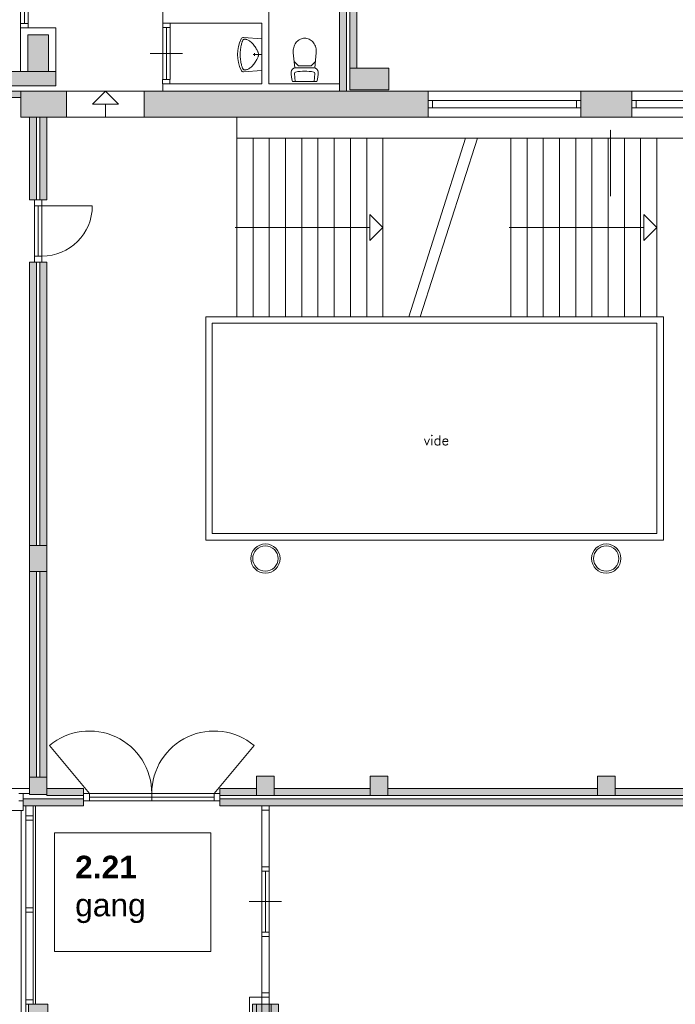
# Model space of a CAD drawing. Header units: millimetres. Extents: x 755778 to 1537169, y 90093 to 392038.
# Tile 87 of 134: x 1042541 to 1052639, y 345513 to 360677. Entities that reach past the tile are written whole.
import ezdxf

# ---------------------------------------------------------------- set-up
doc = ezdxf.new("R2010")
doc.units = ezdxf.units.MM
doc.linetypes.add('DASHDOT', pattern=[9, 6, -1.5, 0, -1.5])
doc.layers.add('NIV 2HB', color=7, linetype='Continuous', lineweight=0)
doc.layers.add('RUIMTEnr', color=7, linetype='Continuous', lineweight=5)
doc.layers.add('oppervlaktelijnen', color=6, linetype='Continuous', lineweight=35, plot=False)
doc.styles.add('ROMANS', font='romans.shx')
doc.styles.get("Standard").update_dxf_attribs({"font": 'arial.ttf'})

msp = doc.modelspace()

# ---------------------------------------------------------------- hatches: boundary and pattern name
at = {"layer": 'NIV 2HB', "lineweight": 5}
for points in [[(1047465.6, 359578.1), (1047575.6, 359578.1), (1047575.6, 381103.1), (1047465.6, 381103.1)], [(1047735.6, 363798.1), (1047625.6, 363798.1), (1047625.6, 359928.1), (1047735.6, 359928.1)], [(1043095.6, 359878.1), (1030695.6, 359878.1), (1030695.6, 359658.1), (1043095.6, 359658.1)], [(1042560.6, 359578.1), (1032460.6, 359578.1), (1032460.6, 359478.1), (1042560.6, 359478.1)], [(1048830.6, 359578.1), (1044460.6, 359578.1), (1044460.6, 359178.1), (1048830.6, 359178.1)], [(1051968.1, 359578.1), (1051183.1, 359578.1), (1051183.1, 359178.1), (1051968.1, 359178.1)], [(1042800.6, 359178.1), (1042690.6, 359178.1), (1042690.6, 357901.1), (1042800.6, 357901.1)], [(1042850.6, 357901.1), (1042960.6, 357901.1), (1042960.6, 359178.1), (1042850.6, 359178.1)], [(1042690.6, 352578.1), (1042800.6, 352578.1), (1042800.6, 356944.1), (1042690.6, 356944.1)], [(1042850.6, 352578.1), (1042960.6, 352578.1), (1042960.6, 356944.1), (1042850.6, 356944.1)], [(1042690.6, 349013.1), (1042800.6, 349013.1), (1042800.6, 352178.1), (1042690.6, 352178.1)], [(1042960.6, 352178.1), (1042850.6, 352178.1), (1042850.6, 349013.1), (1042960.6, 349013.1)], [(1043525.6, 348838.1), (1042960.6, 348838.1), (1042960.6, 348743.1), (1042960.6, 348728.1), (1043525.6, 348728.1)], [(1046190.6, 348728.1), (1046190.6, 348838.1), (1045625.6, 348838.1), (1045625.6, 348728.1)], [(1046460.6, 348838.1), (1046460.6, 348728.1), (1047940.6, 348728.1), (1047940.6, 348838.1)], [(1048595, 348838.1), (1048210.6, 348838.1), (1048210.6, 348728.1), (1048595, 348728.1), (1051440.6, 348728.1), (1051440.6, 348838.1)], [(1051710.6, 348838.1), (1051710.6, 348728.1), (1054940.6, 348728.1), (1054940.6, 348838.1)], [(1042593.6, 348678.1), (1042593.6, 348568.1), (1043525.6, 348568.1), (1043525.6, 348678.1)], [(1055500.6, 348678.1), (1048595, 348678.1), (1045625.6, 348678.1), (1045625.6, 348648.1), (1045625.6, 348568.1), (1048595, 348568.1), (1055500.6, 348568.1)]]:
    msp.add_hatch(color=7, dxfattribs=at).paths.add_polyline_path(points)
at = {"layer": 'NIV 2HB', "lineweight": 5, "true_color": 0x555d61}
for points in [[(1042985.6, 360443.1), (1042665.6, 360443.1), (1042665.6, 359878.1), (1042985.6, 359878.1)], [(1043260.6, 359578.1), (1042560.6, 359578.1), (1042560.6, 359178.1), (1043260.6, 359178.1)]]:
    msp.add_hatch(color=251, dxfattribs=at).paths.add_polyline_path(points)
h = msp.add_hatch(color=251, dxfattribs=at)
h.paths.add_polyline_path([(1042675.6, 338243.1), (1042975.6, 338243.1), (1042975.6, 338513.1), (1042675.6, 338513.1)])
h.paths.add_polyline_path([(1042675.6, 341743.1), (1042975.6, 341743.1), (1042975.6, 342013.1), (1042675.6, 342013.1)])
h.paths.add_polyline_path([(1042675.6, 345243.1), (1042975.6, 345243.1), (1042975.6, 345513.1), (1042675.6, 345513.1)])
h.paths.add_polyline_path([(1042690.6, 348743.1), (1042960.6, 348743.1), (1042960.6, 349013.1), (1042690.6, 349013.1)])
h.paths.add_polyline_path([(1039190.6, 348743.1), (1039460.6, 348743.1), (1039460.6, 349013.1), (1039190.6, 349013.1)])
h.paths.add_polyline_path([(1042690.6, 352578.1), (1042960.6, 352578.1), (1042960.6, 352178.1), (1042690.6, 352178.1)])
h.paths.add_polyline_path([(1035690.6, 348743.1), (1035960.6, 348743.1), (1035960.6, 349013.1), (1035690.6, 349013.1)])
h.paths.add_polyline_path([(1032190.6, 348743.1), (1032460.6, 348743.1), (1032460.6, 349013.1), (1032190.6, 349013.1)])
h.paths.add_polyline_path([(1029795.6, 359598.1), (1029795.6, 359928.1), (1030395.6, 359928.1), (1030395.6, 359598.1)])
edge = h.paths.add_edge_path()
edge.add_line((1042565.6, 334787.1), (1042565.6, 335057.1))
edge.add_line((1042565.6, 335057.1), (1042985.6, 335057.1))
edge.add_line((1042985.6, 335057.1), (1042985.6, 334787.1))
h = msp.add_hatch(color=251, dxfattribs=at)
h.paths.add_polyline_path([(1072440.6, 359578.1), (1072710.6, 359578.1), (1072710.6, 359178.1), (1072440.6, 359178.1)])
h.paths.add_polyline_path([(1068940.6, 359578.1), (1069210.6, 359578.1), (1069210.6, 359178.1), (1068940.6, 359178.1)])
h.paths.add_polyline_path([(1065440.6, 359578.1), (1065710.6, 359578.1), (1065710.6, 359178.1), (1065440.6, 359178.1)])
h.paths.add_polyline_path([(1061940.6, 359578.1), (1062210.6, 359578.1), (1062210.6, 359178.1), (1061940.6, 359178.1)])
h.paths.add_polyline_path([(1058440.6, 359578.1), (1058710.6, 359578.1), (1058710.6, 359178.1), (1058440.6, 359178.1)])
h.paths.add_polyline_path([(1055230.6, 359578.1), (1055500.6, 359578.1), (1055500.6, 359178.1), (1055230.6, 359178.1)])
h.paths.add_polyline_path([(1051183.1, 359578.1), (1051968.1, 359578.1), (1051968.1, 359178.1), (1051183.1, 359178.1)])
h.paths.add_polyline_path([(1044460.6, 359578.1), (1048830.6, 359578.1), (1048830.6, 359178.1), (1044460.6, 359178.1)])
h.paths.add_polyline_path([(1048225.6, 359598.1), (1048225.6, 359928.1), (1047625.6, 359928.1), (1047625.6, 359598.1)])
h.paths.add_polyline_path([(1054325.6, 359578.1), (1055210.6, 359578.1), (1055210.6, 359178.1), (1054325.6, 359178.1)])
edge = h.paths.add_edge_path()
edge.add_line((1062134.6, 359111.1), (1062134.6, 359178.1))
edge = h.paths.add_edge_path()
edge.add_line((1062020.6, 359178.1), (1062020.6, 359111.1))
edge = h.paths.add_edge_path(flags=16)
edge.add_line((1062134.6, 359178.1), (1062020.6, 359178.1))
edge = h.paths.add_edge_path()
edge.add_line((1062134.6, 359111.1), (1062020.6, 359111.1))
h = msp.add_hatch(color=251, dxfattribs=at)
h.paths.add_polyline_path([(1046125.6, 335344.7), (1046525.6, 335344.7), (1046525.6, 335614.7), (1046125.6, 335614.7)])
h.paths.add_polyline_path([(1046125.6, 338243.1), (1046525.6, 338243.1), (1046525.6, 338513.1), (1046125.6, 338513.1)])
h.paths.add_polyline_path([(1046125.6, 341743.1), (1046525.6, 341743.1), (1046525.6, 342013.1), (1046125.6, 342013.1)])
h.paths.add_polyline_path([(1046125.6, 345243.1), (1046525.6, 345243.1), (1046525.6, 345513.1), (1046125.6, 345513.1)])
h.paths.add_polyline_path([(1046190.6, 348728.1), (1046460.6, 348728.1), (1046460.6, 349028.1), (1046190.6, 349028.1)])
h.paths.add_polyline_path([(1054810.6, 338243.1), (1055210.6, 338243.1), (1055210.6, 338513.1), (1054810.6, 338513.1)])
h.paths.add_polyline_path([(1054810.6, 341743.1), (1055210.6, 341743.1), (1055210.6, 342013.1), (1054810.6, 342013.1)])
h.paths.add_polyline_path([(1054810.6, 345243.1), (1055210.6, 345243.1), (1055210.6, 345513.1), (1054810.6, 345513.1)])
h.paths.add_polyline_path([(1054940.6, 348728.1), (1055210.6, 348728.1), (1055210.6, 349028.1), (1054940.6, 349028.1)])
h.paths.add_polyline_path([(1047940.6, 348728.1), (1048210.6, 348728.1), (1048210.6, 349028.1), (1047940.6, 349028.1)])
h.paths.add_polyline_path([(1051440.6, 348728.1), (1051710.6, 348728.1), (1051710.6, 349028.1), (1051440.6, 349028.1)])
h.paths.add_polyline_path([(1055230.6, 348728.1), (1055500.6, 348728.1), (1055500.6, 349028.1), (1055230.6, 349028.1)])
h.paths.add_polyline_path([(1058440.6, 348728.1), (1058710.6, 348728.1), (1058710.6, 349028.1), (1058440.6, 349028.1)])
h.paths.add_polyline_path([(1061940.6, 348728.1), (1062210.6, 348728.1), (1062210.6, 349028.1), (1061940.6, 349028.1)])
h.paths.add_polyline_path([(1065440.6, 348728.1), (1065710.6, 348728.1), (1065710.6, 349028.1), (1065440.6, 349028.1)])
h.paths.add_polyline_path([(1068940.6, 348728.1), (1069210.6, 348728.1), (1069210.6, 349028.1), (1068940.6, 349028.1)])
h.paths.add_polyline_path([(1072440.6, 348728.1), (1072710.6, 348728.1), (1072710.6, 349028.1), (1072440.6, 349028.1)])
h.paths.add_polyline_path([(1054810.6, 341743.1), (1054810.6, 342013.1), (1055210.6, 342013.1), (1055210.6, 341743.1)])
h.paths.add_polyline_path([(1054810.6, 345243.1), (1054810.6, 345513.1), (1055210.6, 345513.1), (1055210.6, 345243.1)])
h.paths.add_polyline_path([(1054810.6, 338243.1), (1054810.6, 338513.1), (1055210.6, 338513.1), (1055210.6, 338243.1)])

# ---------------------------------------------------------------- linework, layer by layer
at = {"layer": 'NIV 2HB', "color": 7, "lineweight": 5}
for p, q in [((1047465.6, 370263.1), (1047465.6, 359578.1)), ((1047575.6, 359578.1), (1047575.6, 370263.1)), ((1047625.6, 363798.1), (1047625.6, 359928.1)), ((1047735.6, 359928.1), (1047735.6, 363798.1)), ((1042555.6, 361520.1), (1042555.6, 360620.1)), ((1042612.6, 360620.1), (1042612.6, 361520.1)), ((1042669.6, 361520.1), (1042669.6, 360620.1)), ((1044745.6, 360929.1), (1044745.6, 360622.1)), ((1046380.6, 359688.1), (1046380.6, 360929.1)), ((1044745.6, 360622.1), (1046270.6, 360622.1)), ((1046270.6, 360622.1), (1046270.6, 359688.1)), ((1042555.6, 359878.1), (1042555.6, 360553.1)), ((1042555.6, 360553.1), (1043095.6, 360553.1)), ((1043095.6, 360553.1), (1043095.6, 359878.1)), ((1044743.6, 360555.1), (1044743.6, 359755.1)), ((1044800.6, 360555.1), (1044800.6, 359755.1)), ((1044857.6, 360555.1), (1044857.6, 359755.1)), ((1042985.6, 360443.1), (1042665.6, 360443.1)), ((1042665.6, 360443.1), (1042665.6, 359878.1)), ((1042985.6, 359878.1), (1042985.6, 360443.1)), ((1044550.6, 360155.1), (1045050.6, 360155.1)), ((1030695.6, 359878.1), (1043095.6, 359878.1)), ((1042665.6, 359878.1), (1042555.6, 359878.1)), ((1043095.6, 359878.1), (1042985.6, 359878.1)), ((1043095.6, 359878.1), (1043095.6, 359658.1)), ((1047625.6, 359928.1), (1047735.6, 359928.1)), ((1048225.6, 359928.1), (1047625.6, 359928.1)), ((1047625.6, 359928.1), (1047625.6, 359598.1)), ((1048225.6, 359598.1), (1048225.6, 359928.1)), ((1043095.6, 359658.1), (1030695.6, 359658.1)), ((1032460.6, 359578.1), (1042560.6, 359578.1)), ((1042560.6, 359578.1), (1044460.6, 359578.1)), ((1042560.6, 359578.1), (1043260.6, 359578.1)), ((1042560.6, 359178.1), (1042560.6, 359578.1)), ((1043260.6, 359578.1), (1043260.6, 359178.1)), ((1043660.6, 359378.1), (1043860.6, 359578.1)), ((1043860.6, 359578.1), (1044060.6, 359378.1)), ((1044460.6, 359578.1), (1048830.6, 359578.1)), ((1044460.6, 359178.1), (1044460.6, 359578.1)), ((1046270.6, 359688.1), (1044745.6, 359688.1)), ((1044745.6, 359688.1), (1044745.6, 359578.1)), ((1044745.6, 359578.1), (1047465.6, 359578.1)), ((1047465.6, 359688.1), (1046380.6, 359688.1)), ((1047465.6, 359578.1), (1047465.6, 359688.1)), ((1047575.6, 359578.1), (1047465.6, 359578.1)), ((1047625.6, 359598.1), (1048225.6, 359598.1)), ((1051183.1, 359578.1), (1048830.6, 359578.1)), ((1048830.6, 359578.1), (1048830.6, 359178.1)), ((1051183.1, 359578.1), (1048830.6, 359578.1)), ((1051183.1, 359578.1), (1051968.1, 359578.1)), ((1051183.1, 359178.1), (1051183.1, 359578.1)), ((1051968.1, 359178.1), (1051968.1, 359578.1)), ((1054325.6, 359578.1), (1051968.1, 359578.1)), ((1051968.1, 359578.1), (1051968.1, 359178.1)), ((1032460.6, 359478.1), (1042560.6, 359478.1)), ((1048897.6, 359435.1), (1048830.6, 359435.1)), ((1048830.6, 359435.1), (1048830.6, 359321.1)), ((1048897.6, 359435.1), (1048897.6, 359321.1)), ((1048897.6, 359435.1), (1051116.1, 359435.1)), ((1051183.1, 359435.1), (1051116.1, 359435.1)), ((1051116.1, 359435.1), (1051116.1, 359321.1)), ((1051183.1, 359435.1), (1051183.1, 359321.1)), ((1052035.1, 359435.1), (1051968.1, 359435.1)), ((1051968.1, 359435.1), (1051968.1, 359321.1)), ((1052035.1, 359435.1), (1052035.1, 359321.1)), ((1052035.1, 359435.1), (1054258.6, 359435.1)), ((1044060.6, 359378.1), (1043660.6, 359378.1)), ((1043860.6, 359178.1), (1043860.6, 359378.1)), ((1048830.6, 359321.1), (1048897.6, 359321.1)), ((1051116.1, 359321.1), (1048897.6, 359321.1)), ((1051116.1, 359321.1), (1051183.1, 359321.1)), ((1051968.1, 359321.1), (1052035.1, 359321.1)), ((1054258.6, 359321.1), (1052035.1, 359321.1)), ((1043260.6, 359178.1), (1042560.6, 359178.1)), ((1042690.6, 357901.1), (1042690.6, 359178.1)), ((1042690.6, 359178.1), (1042800.6, 359178.1)), ((1042800.6, 359178.1), (1042800.6, 357901.1)), ((1042960.6, 359178.1), (1042850.6, 359178.1)), ((1042850.6, 359178.1), (1042850.6, 357901.1)), ((1042960.6, 357901.1), (1042960.6, 359178.1)), ((1043260.6, 359178.1), (1044460.6, 359178.1)), ((1048830.6, 359178.1), (1044460.6, 359178.1)), ((1045885.6, 358851.1), (1045885.6, 359178.1)), ((1051183.1, 359178.1), (1048830.6, 359178.1)), ((1051183.1, 359178.1), (1048830.6, 359178.1)), ((1051968.1, 359178.1), (1051183.1, 359178.1)), ((1054325.6, 359178.1), (1051968.1, 359178.1)), ((1054820.6, 358851.1), (1045885.6, 358851.1)), ((1045885.6, 358851.1), (1046135.6, 358851.1)), ((1045885.6, 356101.1), (1045885.6, 358851.1)), ((1045885.6, 358851.1), (1048135.6, 358851.1)), ((1045885.6, 356101.1), (1045885.6, 358851.1)), ((1046135.6, 358851.1), (1046385.6, 358851.1)), ((1046135.6, 356101.1), (1046135.6, 358851.1)), ((1046135.6, 358851.1), (1046135.6, 356101.1)), ((1046385.6, 358851.1), (1046635.6, 358851.1)), ((1046385.6, 356101.1), (1046385.6, 358851.1)), ((1046385.6, 358851.1), (1046385.6, 356101.1)), ((1046635.6, 358851.1), (1046885.6, 358851.1)), ((1046635.6, 356101.1), (1046635.6, 358851.1)), ((1046635.6, 358851.1), (1046635.6, 356101.1)), ((1046885.6, 358851.1), (1047135.6, 358851.1)), ((1046885.6, 356101.1), (1046885.6, 358851.1)), ((1046885.6, 358851.1), (1046885.6, 356101.1)), ((1047135.6, 358851.1), (1047385.6, 358851.1)), ((1047135.6, 356101.1), (1047135.6, 358851.1)), ((1047135.6, 358851.1), (1047135.6, 356101.1)), ((1047385.6, 358851.1), (1047635.6, 358851.1)), ((1047385.6, 356101.1), (1047385.6, 358851.1)), ((1047385.6, 358851.1), (1047385.6, 356101.1)), ((1047635.6, 358851.1), (1047885.6, 358851.1)), ((1047635.6, 356101.1), (1047635.6, 358851.1)), ((1047635.6, 358851.1), (1047635.6, 356101.1)), ((1047885.6, 358851.1), (1047885.6, 356101.1)), ((1048135.6, 358851.1), (1048135.6, 356101.1)), ((1049410.1, 358851.1), (1048533, 356101.1)), ((1049590.8, 358851.1), (1048711.1, 356101.1)), ((1050105.6, 358851.1), (1050355.6, 358851.1)), ((1050105.6, 356101.1), (1050105.6, 358851.1)), ((1050105.6, 358851.1), (1052355.6, 358851.1)), ((1050105.6, 356101.1), (1050105.6, 358851.1)), ((1050355.6, 358851.1), (1050605.6, 358851.1)), ((1050355.6, 356101.1), (1050355.6, 358851.1)), ((1050355.6, 358851.1), (1050355.6, 356101.1)), ((1050605.6, 358851.1), (1050855.6, 358851.1)), ((1050605.6, 356101.1), (1050605.6, 358851.1)), ((1050605.6, 358851.1), (1050605.6, 356101.1)), ((1050855.6, 358851.1), (1051105.6, 358851.1)), ((1050855.6, 356101.1), (1050855.6, 358851.1)), ((1050855.6, 358851.1), (1050855.6, 356101.1)), ((1051105.6, 358851.1), (1051355.6, 358851.1)), ((1051105.6, 356101.1), (1051105.6, 358851.1)), ((1051105.6, 358851.1), (1051105.6, 356101.1)), ((1051355.6, 358851.1), (1051605.6, 358851.1)), ((1051355.6, 356101.1), (1051355.6, 358851.1)), ((1051355.6, 358851.1), (1051355.6, 356101.1)), ((1051605.6, 358851.1), (1051855.6, 358851.1)), ((1051605.6, 356101.1), (1051605.6, 358851.1)), ((1051605.6, 358851.1), (1051605.6, 356101.1)), ((1051855.6, 358851.1), (1052105.6, 358851.1)), ((1051855.6, 356101.1), (1051855.6, 358851.1)), ((1051855.6, 358851.1), (1051855.6, 356101.1)), ((1052105.6, 358851.1), (1052105.6, 356101.1)), ((1052355.6, 358851.1), (1052355.6, 356101.1)), ((1042800.6, 357901.1), (1042690.6, 357901.1)), ((1042882.6, 357901.1), (1042768.6, 357901.1)), ((1042768.6, 357901.1), (1042768.6, 357811.1)), ((1042850.6, 357901.1), (1042960.6, 357901.1)), ((1042882.6, 357811.1), (1042882.6, 357901.1)), ((1042882.6, 357811.1), (1042768.6, 357811.1)), ((1042768.6, 357034.1), (1042768.6, 357811.1)), ((1042768.6, 357811.1), (1042882.6, 357811.1)), ((1042768.6, 357811.1), (1042882.6, 357811.1)), ((1042825.6, 357811.1), (1042825.6, 357034.1)), ((1042882.6, 357811.1), (1043659.6, 357811.1)), ((1042882.6, 357811.1), (1042882.6, 357034.1)), ((1047935.6, 357276.1), (1047935.6, 357676.1)), ((1047935.6, 357676.1), (1048135.6, 357476.1)), ((1052155.6, 357276.1), (1052155.6, 357676.1)), ((1052155.6, 357676.1), (1052355.6, 357476.1)), ((1047935.6, 357476.1), (1045859.8, 357476.1)), ((1048135.6, 357476.1), (1047935.6, 357276.1)), ((1052155.6, 357476.1), (1050079.8, 357476.1)), ((1052355.6, 357476.1), (1052155.6, 357276.1)), ((1042882.6, 357034.1), (1042768.6, 357034.1)), ((1042882.6, 357034.1), (1042768.6, 357034.1)), ((1042768.6, 357034.1), (1042768.6, 356944.1)), ((1042882.6, 356944.1), (1042882.6, 357034.1)), ((1042690.6, 352578.1), (1042690.6, 356944.1)), ((1042690.6, 356944.1), (1042800.6, 356944.1)), ((1042768.6, 356944.1), (1042882.6, 356944.1)), ((1042800.6, 356944.1), (1042800.6, 352578.1)), ((1042960.6, 356944.1), (1042850.6, 356944.1)), ((1042850.6, 356944.1), (1042850.6, 352578.1)), ((1042910.6, 356944.1), (1042960.6, 356944.1)), ((1042960.6, 352578.1), (1042960.6, 356944.1)), ((1052455.6, 356101.1), (1045405.6, 356101.1)), ((1045405.6, 356101.1), (1045405.6, 352663.1)), ((1046135.6, 356101.1), (1045885.6, 356101.1)), ((1048135.6, 356101.1), (1045885.6, 356101.1)), ((1046385.6, 356101.1), (1046135.6, 356101.1)), ((1046635.6, 356101.1), (1046385.6, 356101.1)), ((1046885.6, 356101.1), (1046635.6, 356101.1)), ((1047135.6, 356101.1), (1046885.6, 356101.1)), ((1047385.6, 356101.1), (1047135.6, 356101.1)), ((1047635.6, 356101.1), (1047385.6, 356101.1)), ((1047885.6, 356101.1), (1047635.6, 356101.1)), ((1050355.6, 356101.1), (1050105.6, 356101.1)), ((1052355.6, 356101.1), (1050105.6, 356101.1)), ((1050605.6, 356101.1), (1050355.6, 356101.1)), ((1050855.6, 356101.1), (1050605.6, 356101.1)), ((1051105.6, 356101.1), (1050855.6, 356101.1)), ((1051355.6, 356101.1), (1051105.6, 356101.1)), ((1051605.6, 356101.1), (1051355.6, 356101.1)), ((1051855.6, 356101.1), (1051605.6, 356101.1)), ((1052105.6, 356101.1), (1051855.6, 356101.1)), ((1052455.6, 352663.1), (1052455.6, 356101.1)), ((1052355.6, 356001.1), (1045505.6, 356001.1)), ((1045505.6, 356001.1), (1045505.6, 352763.1)), ((1052355.6, 352763.1), (1052355.6, 356001.1)), ((1045505.6, 352763.1), (1052355.6, 352763.1)), ((1042690.6, 352578.1), (1042960.6, 352578.1)), ((1042690.6, 352178.1), (1042690.6, 352578.1)), ((1042800.6, 352578.1), (1042690.6, 352578.1)), ((1042850.6, 352578.1), (1042960.6, 352578.1)), ((1042960.6, 352578.1), (1042960.6, 352178.1)), ((1045405.6, 352663.1), (1052455.6, 352663.1)), ((1042960.6, 352178.1), (1042690.6, 352178.1)), ((1042690.6, 349013.1), (1042690.6, 352178.1)), ((1042690.6, 352178.1), (1042800.6, 352178.1)), ((1042800.6, 352178.1), (1042800.6, 349013.1)), ((1042960.6, 352178.1), (1042850.6, 352178.1)), ((1042850.6, 352178.1), (1042850.6, 349013.1)), ((1042960.6, 349013.1), (1042960.6, 352178.1)), ((1042960.6, 349013.1), (1042690.6, 349013.1)), ((1042690.6, 349013.1), (1042690.6, 348743.1)), ((1042800.6, 349013.1), (1042690.6, 349013.1)), ((1042850.6, 349013.1), (1042960.6, 349013.1)), ((1042960.6, 348743.1), (1042960.6, 349013.1)), ((1046460.6, 349028.1), (1046190.6, 349028.1)), ((1046190.6, 349028.1), (1046190.6, 348728.1)), ((1046460.6, 348728.1), (1046460.6, 349028.1)), ((1048210.6, 349028.1), (1047940.6, 349028.1)), ((1047940.6, 349028.1), (1047940.6, 348728.1)), ((1048210.6, 348728.1), (1048210.6, 349028.1)), ((1051710.6, 349028.1), (1051440.6, 349028.1)), ((1051440.6, 349028.1), (1051440.6, 348728.1)), ((1051710.6, 348728.1), (1051710.6, 349028.1)), ((1042690.6, 348838.1), (1039460.6, 348838.1)), ((1042593.6, 348760.1), (1042690.6, 348760.1)), ((1042690.6, 348743.1), (1042960.6, 348743.1)), ((1046190.6, 348728.1), (1046460.6, 348728.1)), ((1047940.6, 348728.1), (1048210.6, 348728.1)), ((1051440.6, 348728.1), (1051710.6, 348728.1)), ((1042975.6, 345513.1), (1042675.6, 345513.1)), ((1042675.6, 345513.1), (1042675.6, 345243.1)), ((1042975.6, 345243.1), (1042975.6, 345513.1)), ((1046525.6, 345513.1), (1046125.6, 345513.1)), ((1046125.6, 345513.1), (1046125.6, 345243.1)), ((1046525.6, 345513.1), (1046125.6, 345513.1)), ((1046125.6, 345513.1), (1046125.6, 345243.1)), ((1046525.6, 345243.1), (1046525.6, 345513.1)), ((1046525.6, 345243.1), (1046525.6, 345513.1))]:
    msp.add_line(p, q, dxfattribs=at)
at = {"layer": 'NIV 2HB', "color": 7, "linetype": 'ByBlock', "lineweight": 5}
for p, q in [((1042555.6, 360620.1), (1042555.6, 360553.1)), ((1042669.6, 360620.1), (1042555.6, 360620.1)), ((1042669.6, 360553.1), (1042669.6, 360620.1)), ((1044743.6, 360622.1), (1044743.6, 360555.1)), ((1044857.6, 360622.1), (1044743.6, 360622.1)), ((1044857.6, 360555.1), (1044857.6, 360622.1)), ((1042669.6, 360553.1), (1042555.6, 360553.1)), ((1044857.6, 360555.1), (1044743.6, 360555.1)), ((1045955, 360293.1), (1045958.5, 360307.1)), ((1045958.5, 360307.1), (1045962, 360319.5)), ((1045962, 360319.5), (1045965.5, 360330.4)), ((1045965.5, 360330.4), (1045969.1, 360339.9)), ((1045969.1, 360339.9), (1045972.7, 360348.2)), ((1045972.7, 360348.2), (1045976.5, 360355.3)), ((1045976.5, 360355.3), (1045980.3, 360361.3)), ((1045980.3, 360361.3), (1045984.2, 360366.3)), ((1045984.2, 360366.3), (1045988.4, 360370.4)), ((1045988.4, 360370.4), (1045992.7, 360373.6)), ((1046270.6, 360383), (1045990.8, 360405.2)), ((1045992.7, 360373.6), (1045997.4, 360375.9)), ((1045997.4, 360375.9), (1046002.6, 360377.3)), ((1046002.6, 360377.3), (1046008.3, 360377.8)), ((1046008.3, 360377.8), (1046014.7, 360377.5)), ((1046014.7, 360377.5), (1046021.9, 360376.3)), ((1046021.9, 360376.3), (1046030, 360374.2)), ((1046030, 360374.2), (1046039, 360371.3)), ((1046039, 360371.3), (1046048.8, 360367.5)), ((1046048.8, 360367.5), (1046059.4, 360362.8)), ((1046059.4, 360362.8), (1046070.4, 360357)), ((1046070.4, 360357), (1046081.8, 360350.2)), ((1046081.8, 360350.2), (1046093.4, 360342.3)), ((1046093.4, 360342.3), (1046105.1, 360333.1)), ((1046105.1, 360333.1), (1046116.7, 360322.8)), ((1046116.7, 360322.8), (1046128, 360311.2)), ((1046128, 360311.2), (1046138.9, 360298.5)), ((1046138.9, 360298.5), (1046149.5, 360285.2)), ((1046270.6, 360383), (1046270.6, 359896.7)), ((1045936.6, 360139.9), (1045937, 360161.2)), ((1045937, 360161.2), (1045938.2, 360182.3)), ((1045938.2, 360182.3), (1045940, 360203)), ((1045940, 360203), (1045942.3, 360223.1)), ((1045942.3, 360223.1), (1045945.1, 360242.3)), ((1045945.1, 360242.3), (1045948.3, 360260.6)), ((1045948.3, 360260.6), (1045951.6, 360277.6)), ((1045951.6, 360277.6), (1045955, 360293.1)), ((1046149.5, 360285.2), (1046159.5, 360271.4)), ((1046158.4, 360159.6), (1046158.4, 360120.1)), ((1046159.5, 360271.4), (1046169, 360257.4)), ((1046169, 360257.4), (1046177.8, 360243.6)), ((1046177.8, 360243.6), (1046185.8, 360230.2)), ((1046185.8, 360230.2), (1046193.1, 360217.4)), ((1046193.1, 360217.4), (1046199.4, 360205.6)), ((1046199.4, 360205.6), (1046204.9, 360194.6)), ((1046204.9, 360194.6), (1046209.5, 360184.4)), ((1046209.5, 360184.4), (1046213.3, 360174.7)), ((1046213.3, 360174.7), (1046216.2, 360165.6)), ((1046216.2, 360165.6), (1046218.2, 360156.8)), ((1046218.2, 360156.8), (1046219.5, 360148.3)), ((1046219.5, 360148.3), (1046219.9, 360139.9)), ((1046776.6, 359938.2), (1046754.7, 360169)), ((1047085.7, 359938.2), (1047107.6, 360169)), ((1045937, 360118.5), (1045936.6, 360139.9)), ((1045938.2, 360097.4), (1045937, 360118.5)), ((1045940, 360076.7), (1045938.2, 360097.4)), ((1045942.3, 360056.6), (1045940, 360076.7)), ((1045945.1, 360037.4), (1045942.3, 360056.6)), ((1045948.3, 360019.2), (1045945.1, 360037.4)), ((1045951.6, 360002.2), (1045948.3, 360019.2)), ((1045955, 359986.6), (1045951.6, 360002.2)), ((1046270.6, 360139.9), (1046135.3, 360139.9)), ((1046149.5, 359994.5), (1046138.9, 359981.2)), ((1046159.5, 360008.3), (1046149.5, 359994.5)), ((1046169, 360022.3), (1046159.5, 360008.3)), ((1046177.8, 360036.1), (1046169, 360022.3)), ((1046185.8, 360049.6), (1046177.8, 360036.1)), ((1046193.1, 360062.3), (1046185.8, 360049.6)), ((1046199.4, 360074.1), (1046193.1, 360062.3)), ((1046204.9, 360085.1), (1046199.4, 360074.1)), ((1046209.5, 360095.3), (1046204.9, 360085.1)), ((1046213.3, 360105), (1046209.5, 360095.3)), ((1046216.2, 360114.1), (1046213.3, 360105)), ((1046218.2, 360122.9), (1046216.2, 360114.1)), ((1046219.5, 360131.4), (1046218.2, 360122.9)), ((1046219.9, 360139.9), (1046219.5, 360131.4)), ((1046833.3, 359968.2), (1046771.3, 360028.3)), ((1047029, 359968.2), (1047090.9, 360028.3)), ((1045958.5, 359972.7), (1045955, 359986.6)), ((1045962, 359960.3), (1045958.5, 359972.7)), ((1045965.5, 359949.3), (1045962, 359960.3)), ((1045969.1, 359939.8), (1045965.5, 359949.3)), ((1045972.7, 359931.5), (1045969.1, 359939.8)), ((1045976.5, 359924.4), (1045972.7, 359931.5)), ((1045980.3, 359918.4), (1045976.5, 359924.4)), ((1045984.2, 359913.4), (1045980.3, 359918.4)), ((1045988.4, 359909.3), (1045984.2, 359913.4)), ((1045992.7, 359906.1), (1045988.4, 359909.3)), ((1046270.6, 359896.7), (1045990.8, 359874.5)), ((1045997.4, 359903.9), (1045992.7, 359906.1)), ((1046002.6, 359902.5), (1045997.4, 359903.9)), ((1046008.3, 359901.9), (1046002.6, 359902.5)), ((1046014.7, 359902.3), (1046008.3, 359901.9)), ((1046021.9, 359903.5), (1046014.7, 359902.3)), ((1046030, 359905.5), (1046021.9, 359903.5)), ((1046039, 359908.4), (1046030, 359905.5)), ((1046048.8, 359912.2), (1046039, 359908.4)), ((1046059.4, 359916.9), (1046048.8, 359912.2)), ((1046070.4, 359922.7), (1046059.4, 359916.9)), ((1046081.8, 359929.5), (1046070.4, 359922.7)), ((1046093.4, 359937.4), (1046081.8, 359929.5)), ((1046105.1, 359946.6), (1046093.4, 359937.4)), ((1046116.7, 359956.9), (1046105.1, 359946.6)), ((1046128, 359968.6), (1046116.7, 359956.9)), ((1046138.9, 359981.2), (1046128, 359968.6)), ((1046773, 359849.7), (1046783.9, 359724.2)), ((1046791.5, 359938.2), (1047069.7, 359938.2)), ((1046833.3, 359968.2), (1047029, 359968.2)), ((1047088.1, 359849.7), (1047077.2, 359724.2)), ((1044741.6, 359755.1), (1044741.6, 359688.1)), ((1044855.6, 359755.1), (1044741.6, 359755.1)), ((1044855.6, 359688.1), (1044855.6, 359755.1)), ((1047117, 359724.2), (1046744.1, 359724.2)), ((1044855.6, 359688.1), (1044741.6, 359688.1)), ((1048830.6, 359435.1), (1048830.6, 359321.1)), ((1042882.6, 357901.1), (1042768.6, 357901.1)), ((1042882.6, 356944.1), (1042768.6, 356944.1)), ((1042526.6, 348760.1), (1042593.6, 348760.1)), ((1042593.6, 348646.1), (1042526.6, 348646.1)), ((1042593.6, 348760.1), (1042593.6, 348646.1)), ((1046382.6, 348568.1), (1046268.6, 348568.1)), ((1046268.6, 348568.1), (1046268.6, 348501.1)), ((1046268.6, 348501.1), (1046382.6, 348501.1)), ((1046382.6, 348501.1), (1046382.6, 348568.1)), ((1042749.6, 348418.1), (1042635.6, 348418.1)), ((1042635.6, 348418.1), (1042635.6, 348351.1)), ((1042635.6, 348351.1), (1042749.6, 348351.1)), ((1042749.6, 348351.1), (1042749.6, 348418.1)), ((1046382.6, 347632.6), (1046268.6, 347632.6)), ((1046268.6, 347632.6), (1046268.6, 347565.6)), ((1046268.6, 347565.6), (1046382.6, 347565.6)), ((1046382.6, 347565.6), (1046382.6, 347632.6)), ((1042749.6, 346999.1), (1042635.6, 346999.1)), ((1042635.6, 346999.1), (1042635.6, 346932.1)), ((1042749.6, 346932.1), (1042749.6, 346999.1)), ((1042635.6, 346932.1), (1042749.6, 346932.1)), ((1046382.6, 346625.6), (1046268.6, 346625.6)), ((1046268.6, 346625.6), (1046268.6, 346558.6)), ((1046268.6, 346558.6), (1046382.6, 346558.6)), ((1046382.6, 346558.6), (1046382.6, 346625.6)), ((1046382.6, 345690.1), (1046268.6, 345690.1)), ((1046268.6, 345690.1), (1046268.6, 345623.1)), ((1046268.6, 345623.1), (1046382.6, 345623.1)), ((1046382.6, 345623.1), (1046382.6, 345690.1)), ((1042749.6, 345580.1), (1042635.6, 345580.1)), ((1042635.6, 345580.1), (1042635.6, 345513.1)), ((1042635.6, 345513.1), (1042749.6, 345513.1)), ((1042749.6, 345513.1), (1042749.6, 345580.1))]:
    msp.add_line(p, q, dxfattribs=at)
at = {"layer": 'NIV 2HB', "color": 7, "linetype": 'DASHDOT', "lineweight": 5}
msp.add_line((1051642.6, 357959.3), (1051642.6, 358980.5), dxfattribs=at)
at = {"layer": 'NIV 2HB', "color": 7}
for p, q in [((1043615.6, 348762.1), (1042998.5, 349497.5)), ((1045535.6, 348762.1), (1046152.6, 349497.5)), ((1043525.6, 348648.1), (1043525.6, 348762.1)), ((1043525.6, 348762.1), (1043615.6, 348762.1)), ((1043615.6, 348648.1), (1043525.6, 348648.1)), ((1043615.6, 348762.1), (1043615.6, 348648.1)), ((1045535.6, 348762.1), (1043615.6, 348762.1)), ((1043615.6, 348762.1), (1043615.6, 348648.1)), ((1045535.6, 348705.1), (1043615.6, 348705.1)), ((1043615.6, 348648.1), (1045535.6, 348648.1)), ((1044575.6, 348762.1), (1044575.6, 348648.1)), ((1045535.6, 348648.1), (1045535.6, 348762.1)), ((1045535.6, 348648.1), (1045535.6, 348762.1)), ((1045535.6, 348762.1), (1045625.6, 348762.1)), ((1045625.6, 348648.1), (1045535.6, 348648.1)), ((1045625.6, 348762.1), (1045625.6, 348648.1))]:
    msp.add_line(p, q, dxfattribs=at)
at = {"layer": 'NIV 2HB', "color": 7, "linetype": 'Continuous', "lineweight": 5}
for p, q in [((1042960.6, 348838.1), (1042960.6, 348728.1)), ((1043525.6, 348838.1), (1042960.6, 348838.1)), ((1043525.6, 348728.1), (1043525.6, 348838.1)), ((1045625.6, 348728.1), (1045625.6, 348838.1)), ((1045625.6, 348838.1), (1046190.6, 348838.1)), ((1046190.6, 348838.1), (1046190.6, 348728.1)), ((1046460.6, 348838.1), (1046460.6, 348728.1)), ((1047940.6, 348838.1), (1046460.6, 348838.1)), ((1047940.6, 348728.1), (1047940.6, 348838.1)), ((1048595, 348838.1), (1048210.6, 348838.1)), ((1048210.6, 348838.1), (1048210.6, 348728.1)), ((1051440.6, 348838.1), (1048595, 348838.1)), ((1051440.6, 348728.1), (1051440.6, 348838.1)), ((1054940.6, 348838.1), (1051710.6, 348838.1)), ((1042593.6, 348678.1), (1042593.6, 348568.1)), ((1043525.6, 348678.1), (1042593.6, 348678.1)), ((1042960.6, 348728.1), (1043525.6, 348728.1)), ((1043525.6, 348568.1), (1043525.6, 348678.1)), ((1046190.6, 348728.1), (1045625.6, 348728.1)), ((1045625.6, 348568.1), (1045625.6, 348678.1)), ((1045625.6, 348678.1), (1048595.5, 348678.1)), ((1046460.6, 348728.1), (1047940.6, 348728.1)), ((1048210.6, 348728.1), (1048595, 348728.1)), ((1048595, 348728.1), (1051440.6, 348728.1)), ((1048595, 348678.1), (1055500.6, 348678.1)), ((1051710.6, 348728.1), (1054940.6, 348728.1)), ((1042593.6, 348498.1), (1035752.3, 348498.1)), ((1042565.6, 344686.1), (1042565.6, 348498.1)), ((1042593.6, 348568.1), (1043525.6, 348568.1)), ((1042593.6, 348568.1), (1042593.6, 348498.1)), ((1042635.6, 346999.1), (1042635.6, 348568.1)), ((1042749.6, 348568.1), (1042749.6, 346999.1)), ((1042785.6, 345513.1), (1042785.6, 348568.1)), ((1048595, 348568.1), (1045625.6, 348568.1)), ((1046268.6, 348501.1), (1046268.6, 347632.6)), ((1046382.6, 347632.6), (1046382.6, 348501.1)), ((1055500.6, 348568.1), (1048595, 348568.1)), ((1046268.6, 346625.6), (1046268.6, 347565.6)), ((1046325.6, 346625.6), (1046325.6, 347565.6)), ((1046382.6, 347565.6), (1046382.6, 346625.6)), ((1046075.6, 347095.6), (1046575.6, 347095.6)), ((1042635.6, 345378.1), (1042635.6, 346932.1)), ((1042749.6, 346932.1), (1042749.6, 345580.1)), ((1046268.6, 345690.1), (1046268.6, 346558.6)), ((1046382.6, 346558.6), (1046382.6, 345690.1)), ((1046382.6, 345623.1), (1046080.6, 345623.1)), ((1046080.6, 345623.1), (1046080.6, 338176.1)), ((1046382.6, 345243.1), (1046382.6, 345623.1)), ((1046190.6, 338513.1), (1046190.6, 345513.1)), ((1046190.6, 345513.1), (1046415.6, 345513.1)), ((1046415.6, 345513.1), (1046415.6, 345243.1))]:
    msp.add_line(p, q, dxfattribs=at)
at = {"layer": 'NIV 2HB', "color": 7, "lineweight": 5}
for centre, radius in [((1046325.6, 352378.1), 225), ((1046325.6, 352378.1), 195), ((1051575.6, 352378.1), 225), ((1051575.6, 352378.1), 195)]:
    msp.add_circle(centre, radius, dxfattribs=at)
at = {"layer": 'NIV 2HB', "color": 7, "linetype": 'ByBlock', "lineweight": 5}
for centre, radius, start, end in [((1046477.9, 360139.9), 580, 155.35536, 204.64464), ((1045987.6, 360364.8), 40.5, 85.45689, 155.35536), ((1046958.1, 360200.1), 202.8, 138.74452, 160.03262), ((1046941.7, 360214.5), 181, 115.27804, 138.74452), ((1046931.1, 360236.8), 156.3, 90, 115.27804), ((1046931.1, 360236.8), 156.3, 64.72196, 90), ((1046920.6, 360214.5), 181, 41.25548, 64.72196), ((1046904.2, 360200.1), 202.8, 19.96738, 41.25548), ((1046983.8, 360190.7), 230.2, 160.03262, 180), ((1046983.8, 360190.7), 230.2, 180, 185.42188), ((1046878.4, 360190.7), 230.2, 0, 19.96738), ((1046878.4, 360190.7), 230.2, 354.57812, 360), ((1045987.6, 359914.9), 40.5, 204.64464, 274.54311), ((1046791.5, 359867.3), 70.9, 90, 180), ((1047167.1, 359867.2), 446.6, 179.98841, 198.67597), ((1046793.5, 359850.8), 20.6, 101.50043, 183.10961), ((1046930.6, 359177.4), 707.8, 78.49957, 101.50043), ((1047069.7, 359867.3), 70.9, 0, 90), ((1047067.6, 359850.8), 20.6, 356.89039, 78.49957), ((1046694, 359867.2), 446.6, 341.32403, 0.01159)]:
    msp.add_arc(centre, radius, start, end, dxfattribs=at)
at = {"layer": 'NIV 2HB', "color": 7, "lineweight": 5}
msp.add_arc((1042882.6, 357811.1), 777, 270, 0, dxfattribs=at)
at = {"layer": 'NIV 2HB', "color": 7}
for centre, start, end in [((1043615.6, 348762.1), 0, 130), ((1045535.6, 348762.1), 50, 180)]:
    msp.add_arc(centre, 960, start, end, dxfattribs=at)
at = {"layer": 'oppervlaktelijnen', "lineweight": 5}
msp.add_lwpolyline([(1046268.6, 348568.1), (1055210.6, 348568.1), (1055210.6, 338513.1), (1046268.6, 338513.1)], close=True, dxfattribs=at)
at = {"layer": 'RUIMTEnr', "lineweight": 5}
msp.add_lwpolyline([(1043077.3, 348156), (1045486.9, 348156), (1045486.9, 346326.3), (1043077.3, 346326.3)], close=True, dxfattribs=at)

# ---------------------------------------------------------------- texts
at = {"layer": 'NIV 2HB', "color": 7, "lineweight": 5, "style": 'ROMANS'}
msp.add_text('vide', height=150, dxfattribs=at).set_placement((1048761.9, 354123.1))
at = {"layer": 'RUIMTEnr', "lineweight": 5, "insert": (1043394.8, 347281.6), "char_height": 350, "attachment_point": 4, "rotation": 0.04243}
msp.add_mtext_dynamic_manual_height_columns('{\\fArial|b1|i0|c0|p34;2.21\\P}gang', width=2951.731, gutter_width=121.2, heights=[0], dxfattribs=at)

doc.saveas('drawing.dxf')
